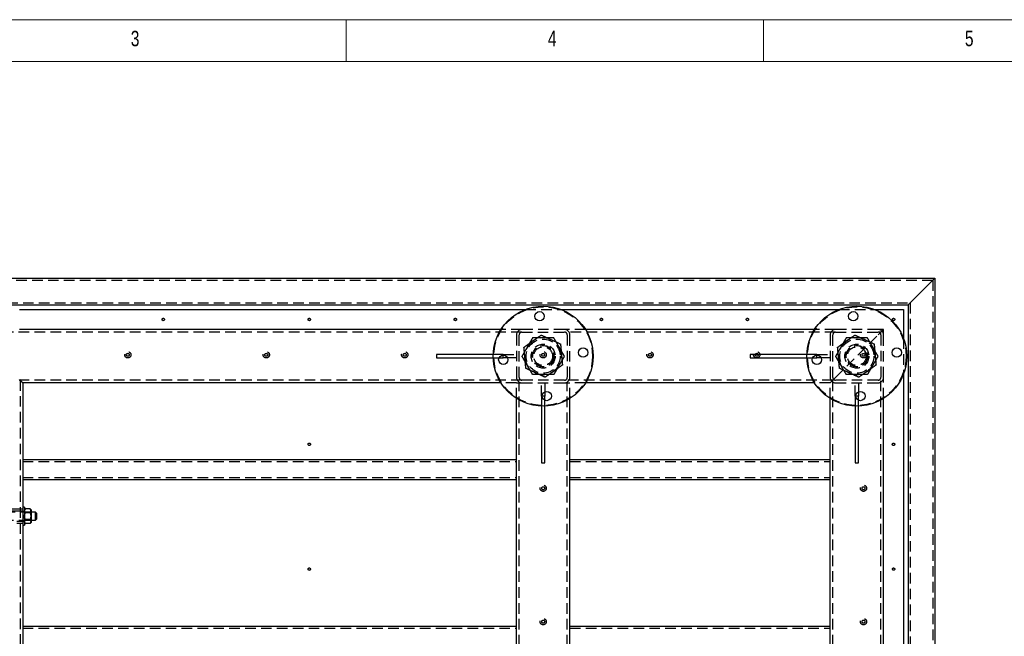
# Model space of a CAD drawing. Header units: millimetres. Extents: x 5 to 589, y 5 to 415.
# Tile 9 of 26: x 108 to 226, y 341 to 415. Entities that reach past the tile are written whole.
import ezdxf

# ---------------------------------------------------------------- set-up
doc = ezdxf.new("R2010")
doc.units = ezdxf.units.MM
doc.linetypes.add('HIDDEN', pattern=[1.905, 1.27, -0.635])
doc.layers.add('NOTES', color=6, linetype='Continuous')
doc.layers.add('TRAIT-TIRET', color=2, linetype='HIDDEN')
doc.layers.add('TRAIT-FORT', color=4, linetype='Continuous', lineweight=25)
doc.styles.add('SLDTEXTSTYLE0', font='TXT', dxfattribs={"width": 0.75})

msp = doc.modelspace()

# ---------------------------------------------------------------- linework, layer by layer
at = {"color": 7, "linetype": 'Continuous', "lineweight": 18}
for p, q in [((589, 415), (5, 415)), ((147, 410), (147, 415)), ((197, 415), (197, 410)), ((584, 410), (10, 410))]:
    msp.add_line(p, q, dxfattribs=at)
at = {"layer": 'TRAIT-FORT', "color": 4, "linetype": 'Continuous', "lineweight": 25}
for p, q in [((50.04826, 384.00521), (217.56826, 384.00521)), ((217.56826, 384.00521), (217.08826, 383.52521)), ((217.56826, 384.00521), (217.56826, 269.2852)), ((214.84826, 381.28521), (217.08826, 383.52521)), ((53.24826, 380.8052), (214.36826, 380.8052)), ((107.80826, 380.24521), (168.45419, 380.24521)), ((172.76233, 380.24521), (206.05419, 380.24521)), ((210.36233, 380.24521), (213.80826, 380.24521)), ((213.80826, 380.24521), (213.80826, 376.79927)), ((214.36826, 380.8052), (214.36826, 272.48521)), ((165.53283, 377.8452), (107.80826, 377.8452)), ((203.13283, 377.8452), (175.68369, 377.8452)), ((157.80826, 374.84521), (157.80826, 374.44521)), ((164.61159, 374.84521), (157.80826, 374.84521)), ((157.80826, 374.44521), (164.61159, 374.44521)), ((165.31887, 374.44521), (165.80826, 374.44521)), ((165.80826, 374.44521), (165.80826, 374.77138)), ((166.33688, 374.44521), (165.80826, 374.44521)), ((195.40826, 374.84521), (195.40826, 374.44521)), ((202.2116, 374.84521), (195.40826, 374.84521)), ((195.40826, 374.44521), (202.2116, 374.44521)), ((202.91887, 374.44521), (203.40826, 374.44521)), ((203.40826, 374.44521), (203.40826, 374.77138)), ((203.93688, 374.44521), (203.40826, 374.44521)), ((213.80826, 372.49114), (213.80826, 322.39927)), ((108.20826, 371.44521), (108.20826, 329.84521)), ((165.53283, 371.44521), (108.20826, 371.44521)), ((203.13283, 371.44521), (175.68369, 371.44521)), ((167.40826, 329.84521), (167.40826, 369.56977)), ((170.80826, 369.8452), (170.48209, 369.8452)), ((170.80826, 370.37382), (170.80826, 369.8452)), ((170.80826, 369.35581), (170.80826, 369.8452)), ((173.80826, 325.32064), (173.80826, 369.56977)), ((205.00826, 325.32064), (205.00826, 369.56977)), ((208.40826, 369.8452), (208.08209, 369.8452)), ((208.40826, 370.37382), (208.40826, 369.8452)), ((208.40826, 369.35581), (208.40826, 369.8452)), ((211.40826, 325.32064), (211.40826, 369.56977)), ((170.40826, 368.64854), (170.40826, 361.84521)), ((170.80826, 361.84521), (170.80826, 368.64854)), ((208.00826, 368.64854), (208.00826, 361.84521)), ((208.40826, 361.84521), (208.40826, 368.64854)), ((108.20826, 362.2452), (167.40826, 362.2452)), ((170.40826, 361.84521), (170.80826, 361.84521)), ((173.80826, 362.2452), (205.00826, 362.2452)), ((208.00826, 361.84521), (208.40826, 361.84521)), ((108.20826, 359.8452), (167.40826, 359.8452)), ((173.80826, 359.8452), (205.00826, 359.8452)), ((108.40826, 356.5252), (108.20826, 356.5252)), ((108.40826, 356.5252), (108.40826, 354.3652)), ((108.50046, 356.2974), (108.40826, 356.20521)), ((109.09069, 356.32149), (108.52583, 356.32149)), ((109.09069, 355.92447), (108.52583, 355.92447)), ((109.20826, 356.20521), (109.11606, 356.2974)), ((109.20826, 356.20521), (109.20826, 356.12298)), ((109.20826, 356.12298), (109.20826, 355.48633)), ((109.72826, 355.92521), (109.20826, 355.92521)), ((109.20826, 355.48633), (109.20826, 354.80855)), ((109.84826, 355.8052), (109.72826, 355.92521)), ((109.72826, 354.96521), (109.72826, 355.92521)), ((109.84826, 355.8052), (109.84826, 355.08521)), ((108.20826, 354.3652), (108.40826, 354.3652)), ((108.40826, 354.6852), (108.50046, 354.59301)), ((108.4994, 354.59518), (108.52583, 354.56892)), ((109.09069, 355.04819), (108.52583, 355.04819)), ((109.09069, 354.56892), (108.52583, 354.56892)), ((109.09069, 354.56892), (109.11712, 354.59518)), ((109.11606, 354.59301), (109.20826, 354.6852)), ((109.20826, 354.96521), (109.72826, 354.96521)), ((109.20826, 354.80855), (109.20826, 354.6852)), ((109.72826, 354.96521), (109.84826, 355.08521)), ((108.20826, 342.24521), (167.40826, 342.24521)), ((173.80826, 342.24521), (205.00826, 342.24521))]:
    msp.add_line(p, q, dxfattribs=at)
at = {"layer": 'TRAIT-FORT', "color": 4, "linetype": 'Continuous', "lineweight": 25, "flags": 128}
for points in [[(217.08826, 383.52521), (217.17161, 383.60856), (217.25243, 383.68937), (217.32826, 383.7652), (217.3968, 383.83374), (217.45596, 383.89291), (217.50395, 383.9409), (217.53931, 383.97626), (217.56097, 383.99792), (217.56826, 384.00521)], [(214.36826, 380.8052), (214.37749, 380.81443), (214.4048, 380.84174), (214.44915, 380.8861), (214.50885, 380.94579), (214.58159, 381.01853), (214.66457, 381.10152), (214.75462, 381.19156), (214.84826, 381.28521)], [(214.84826, 381.28521), (214.76491, 381.20186), (214.68409, 381.12104), (214.60826, 381.04521), (214.53972, 380.97667), (214.48056, 380.9175), (214.43257, 380.86952), (214.39721, 380.83415), (214.37555, 380.8125), (214.36826, 380.8052)], [(107.80826, 371.84521), (107.81318, 371.84029), (107.92382, 371.72964), (108.02081, 371.63266), (108.1004, 371.55306), (108.15954, 371.49392), (108.19596, 371.4575), (108.20826, 371.44521)], [(108.20826, 371.44521), (108.19596, 371.4575), (108.15954, 371.49392), (108.1004, 371.55306), (108.02081, 371.63266), (107.92382, 371.72964), (107.81318, 371.84029), (107.80826, 371.84521)]]:
    msp.add_lwpolyline(points, dxfattribs=at)
at = {"layer": 'TRAIT-FORT', "color": 4, "linetype": 'Continuous', "lineweight": 25}
for centre, radius in [((170.60826, 374.64521), 6), ((208.20826, 374.64521), 6), ((170.17478, 379.42559), 0.56), ((207.77478, 379.42559), 0.56), ((175.38865, 375.07869), 0.56), ((212.98865, 375.07869), 0.56), ((165.82787, 374.21172), 0.56), ((203.42787, 374.21172), 0.56), ((171.04175, 369.86482), 0.56), ((208.64175, 369.86482), 0.56)]:
    msp.add_circle(centre, radius, dxfattribs=at)
for points, knots in [([(108.52583, 356.32149), (108.50213, 356.29825), (108.45854, 356.25551), (108.41663, 356.18856), (108.41108, 356.14503), (108.40826, 356.12298)], [0, 0, 0, 0, 0.370452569, 0.681036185, 1, 1, 1, 1]), ([(108.40826, 356.12298), (108.40833, 356.11964), (108.40888, 356.09207), (108.42541, 356.03947), (108.47086, 355.97674), (108.51028, 355.93926), (108.52583, 355.92447)], [0, 0, 0, 0, 0.048379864, 0.39934398, 0.76298166, 1, 1, 1, 1]), ([(108.52583, 355.92447), (108.49837, 355.86448), (108.4425, 355.74245), (108.41068, 355.59115), (108.40868, 355.50468), (108.40826, 355.48633)], [0, 0, 0, 0, 0.432382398, 0.879552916, 1, 1, 1, 1]), ([(108.40826, 355.48633), (108.41506, 355.40924), (108.42854, 355.25629), (108.49358, 355.11718), (108.52583, 355.04819)], [0, 0, 0, 0, 0.503997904, 1, 1, 1, 1]), ([(109.20826, 356.12298), (109.20559, 356.14441), (109.20018, 356.18793), (109.15856, 356.25495), (109.1144, 356.29825), (109.09069, 356.32149)], [0, 0, 0, 0, 0.309972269, 0.629550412, 1, 1, 1, 1]), ([(109.09069, 355.92447), (109.10624, 355.93926), (109.1449, 355.97602), (109.19065, 356.03867), (109.20761, 356.09126), (109.20819, 356.11964), (109.20826, 356.12298)], [0, 0, 0, 0, 0.237022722, 0.589002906, 0.95161909, 1, 1, 1, 1]), ([(109.20826, 355.48633), (109.20146, 355.56342), (109.18797, 355.71637), (109.12294, 355.85548), (109.09069, 355.92447)], [0, 0, 0, 0, 0.504003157, 1, 1, 1, 1]), ([(109.09069, 355.04819), (109.11815, 355.10818), (109.17402, 355.23021), (109.20584, 355.38151), (109.20784, 355.46798), (109.20826, 355.48633)], [0, 0, 0, 0, 0.432384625, 0.879555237, 1, 1, 1, 1]), ([(108.40826, 354.80855), (108.41506, 354.85071), (108.42854, 354.93437), (108.49358, 355.01045), (108.52583, 355.04819)], [0, 0, 0, 0, 0.503998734, 1, 1, 1, 1]), ([(108.52583, 354.56892), (108.49837, 354.60173), (108.44251, 354.66847), (108.41068, 354.75122), (108.40868, 354.79852), (108.40826, 354.80855)], [0, 0, 0, 0, 0.432398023, 0.879558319, 1, 1, 1, 1]), ([(109.09069, 355.04819), (109.11815, 355.01538), (109.17402, 354.94863), (109.20584, 354.86588), (109.20784, 354.81859), (109.20826, 354.80855)], [0, 0, 0, 0, 0.432379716, 0.879554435, 1, 1, 1, 1]), ([(109.20826, 354.80855), (109.20146, 354.76639), (109.18797, 354.68273), (109.12294, 354.60665), (109.09069, 354.56892)], [0, 0, 0, 0, 0.50398508, 1, 1, 1, 1])]:
    msp.add_open_spline(points, degree=3, knots=knots, dxfattribs=at)
at = {"layer": 'TRAIT-TIRET', "color": 2}
for p, q in [((50.28826, 383.7652), (217.32826, 383.7652)), ((217.32826, 383.7652), (217.32826, 269.52521)), ((53.00826, 381.04521), (214.60826, 381.04521)), ((168.45419, 380.24521), (172.76233, 380.24521)), ((206.05419, 380.24521), (210.36233, 380.24521)), ((214.60826, 381.04521), (214.60826, 272.2452)), ((168.04826, 377.8452), (165.53283, 377.8452)), ((173.16826, 377.8452), (168.04826, 377.8452)), ((175.68369, 377.8452), (173.16826, 377.8452)), ((205.64826, 377.8452), (203.13283, 377.8452)), ((210.76826, 377.8452), (205.64826, 377.8452)), ((211.40826, 377.8452), (210.76826, 377.8452)), ((211.40826, 377.2052), (211.40826, 377.8452)), ((168.04826, 377.5252), (104.36826, 377.5252)), ((167.40826, 377.2052), (167.40826, 372.0852)), ((167.72826, 372.0852), (167.72826, 377.2052)), ((168.04826, 377.5252), (173.16826, 377.5252)), ((205.64826, 377.5252), (173.16826, 377.5252)), ((173.48826, 377.2052), (173.48826, 372.0852)), ((173.80826, 372.0852), (173.80826, 377.2052)), ((205.00826, 377.2052), (205.00826, 372.0852)), ((205.32826, 372.0852), (205.32826, 377.2052)), ((205.64826, 377.5252), (210.76826, 377.5252)), ((205.64826, 372.0852), (210.76826, 377.2052)), ((211.08826, 377.5252), (210.76826, 377.5252)), ((211.08826, 377.2052), (211.08826, 377.5252)), ((211.08826, 377.2052), (211.08826, 372.0852)), ((211.40826, 372.0852), (211.40826, 377.2052)), ((213.80826, 376.79927), (213.80826, 372.49114)), ((165.80826, 374.84521), (164.61159, 374.84521)), ((164.61159, 374.44521), (165.31887, 374.44521)), ((165.80826, 374.77138), (165.80826, 374.84521)), ((165.80826, 374.84521), (167.40826, 374.84521)), ((167.40826, 374.44521), (166.33688, 374.44521)), ((203.40826, 374.84521), (202.2116, 374.84521)), ((202.2116, 374.44521), (202.91887, 374.44521)), ((203.40826, 374.77138), (203.40826, 374.84521)), ((203.40826, 374.84521), (205.00826, 374.84521)), ((205.00826, 374.44521), (203.93688, 374.44521)), ((211.08826, 322.8052), (211.08826, 372.0852)), ((211.40826, 369.56977), (211.40826, 372.0852)), ((107.88826, 371.76521), (107.88826, 281.5252)), ((168.04826, 371.76521), (107.88826, 371.76521)), ((167.40826, 371.44521), (165.53283, 371.44521)), ((167.40826, 369.56977), (167.40826, 371.44521)), ((167.40826, 371.44521), (168.04826, 371.44521)), ((167.72826, 322.8052), (167.72826, 371.44521)), ((173.16826, 371.76521), (168.04826, 371.76521)), ((168.04826, 371.44521), (173.16826, 371.44521)), ((170.40826, 369.8452), (170.40826, 371.44521)), ((170.80826, 371.44521), (170.80826, 370.37382)), ((205.32826, 371.76521), (173.16826, 371.76521)), ((173.16826, 371.44521), (173.80826, 371.44521)), ((173.48826, 322.8052), (173.48826, 371.44521)), ((173.80826, 369.56977), (173.80826, 371.44521)), ((175.68369, 371.44521), (173.80826, 371.44521)), ((205.00826, 371.44521), (203.13283, 371.44521)), ((205.00826, 369.56977), (205.00826, 371.44521)), ((205.32826, 322.8052), (205.32826, 371.76521)), ((210.76826, 371.76521), (205.64826, 371.76521)), ((205.64826, 371.44521), (210.76826, 371.44521)), ((208.00826, 369.8452), (208.00826, 371.44521)), ((208.40826, 371.44521), (208.40826, 370.37382)), ((170.40826, 369.8452), (170.40826, 368.64854)), ((170.48209, 369.8452), (170.40826, 369.8452)), ((208.08209, 369.8452), (208.00826, 369.8452)), ((208.00826, 369.8452), (208.00826, 368.64854)), ((170.80826, 368.64854), (170.80826, 369.35581)), ((208.40826, 368.64854), (208.40826, 369.35581)), ((108.20826, 362.00521), (167.40826, 362.00521)), ((173.80826, 362.00521), (205.00826, 362.00521)), ((108.20826, 360.08521), (167.40826, 360.08521)), ((173.80826, 360.08521), (205.00826, 360.08521)), ((109.20826, 355.92521), (94.40826, 355.92521)), ((108.20826, 356.28521), (101.80826, 356.28521)), ((108.20826, 356.04521), (101.80826, 356.04521)), ((108.20826, 356.28521), (107.88826, 356.28521)), ((108.40826, 356.00521), (108.20826, 356.00521)), ((109.20826, 355.92521), (108.40826, 355.92521)), ((109.09069, 355.84222), (108.52583, 355.84222)), ((94.40826, 354.96521), (109.20826, 354.96521)), ((101.80826, 354.8452), (108.20826, 354.8452)), ((101.80826, 354.60521), (108.20826, 354.60521)), ((107.88826, 354.60521), (108.20826, 354.60521)), ((108.20826, 354.8852), (108.40826, 354.8852)), ((108.40826, 354.96521), (109.20826, 354.96521)), ((109.09069, 354.96594), (108.52583, 354.96594)), ((108.20826, 342.00521), (167.40826, 342.00521)), ((173.80826, 342.00521), (205.00826, 342.00521))]:
    msp.add_line(p, q, dxfattribs=at)
at = {"layer": 'TRAIT-TIRET', "color": 2, "flags": 128}
for points in [[(210.76826, 377.2052), (210.89312, 377.33006), (211.01318, 377.45012), (211.12382, 377.56077), (211.22081, 377.65775), (211.3004, 377.73734), (211.35954, 377.79649), (211.39596, 377.83291), (211.40826, 377.8452)], [(211.40826, 377.8452), (211.39854, 377.83548), (211.36966, 377.80661), (211.32252, 377.75946), (211.25853, 377.69547), (211.17964, 377.61659), (211.08826, 377.5252), (210.98715, 377.4241), (210.8794, 377.31634), (210.76826, 377.2052)], [(205.00826, 371.44521), (205.02056, 371.4575), (205.05698, 371.49392), (205.11612, 371.55306), (205.19571, 371.63266), (205.2927, 371.72964), (205.40334, 371.84029), (205.5234, 371.96035), (205.64826, 372.0852)], [(205.64826, 372.0852), (205.5234, 371.96035), (205.40334, 371.84029), (205.2927, 371.72964), (205.19571, 371.63266), (205.11612, 371.55306), (205.05698, 371.49392), (205.02056, 371.4575), (205.00826, 371.44521)]]:
    msp.add_lwpolyline(points, dxfattribs=at)
at = {"layer": 'TRAIT-TIRET', "color": 2}
for centre, radius in [((170.60826, 374.64521), 5.92), ((208.20826, 374.64521), 5.92), ((125.0527, 379.04521), 0.144), ((142.56382, 379.04521), 0.144), ((160.07493, 379.04521), 0.144), ((177.58604, 379.04521), 0.144), ((195.09715, 379.04521), 0.144), ((212.60826, 379.04521), 0.144), ((170.60826, 374.64521), 2.0444), ((208.20826, 374.64521), 2.0444), ((170.60826, 374.64521), 1.44), ((170.60826, 374.64521), 1.28), ((170.60826, 374.64521), 1.2668), ((170.60826, 374.64521), 1.12), ((208.20826, 374.64521), 1.44), ((208.20826, 374.64521), 1.28), ((208.20826, 374.64521), 1.2668), ((208.20826, 374.64521), 1.12), ((120.80826, 374.80521), 0.376), ((120.80826, 374.80521), 0.18), ((137.40826, 374.80521), 0.376), ((137.40826, 374.80521), 0.18), ((154.00826, 374.80521), 0.376), ((154.00826, 374.80521), 0.18), ((170.60826, 374.80521), 0.376), ((170.60826, 374.80521), 0.18), ((183.40826, 374.80521), 0.376), ((183.40826, 374.80521), 0.18), ((196.20826, 374.80521), 0.376), ((196.20826, 374.80521), 0.18), ((209.00826, 374.80521), 0.376), ((209.00826, 374.80521), 0.18), ((142.56382, 364.07378), 0.144), ((212.60826, 364.07378), 0.144), ((170.60826, 358.80521), 0.376), ((170.60826, 358.80521), 0.18), ((209.00826, 358.80521), 0.376), ((209.00826, 358.80521), 0.18), ((142.56382, 349.10235), 0.144), ((212.60826, 349.10235), 0.144), ((170.60826, 342.80521), 0.376), ((170.60826, 342.80521), 0.18), ((209.00826, 342.80521), 0.376), ((209.00826, 342.80521), 0.18)]:
    msp.add_circle(centre, radius, dxfattribs=at)
for centre, radius, start, end in [((168.04826, 377.20521), 0.64, 90, 180), ((173.16826, 377.20521), 0.64, 0, 90), ((205.64826, 377.20521), 0.64, 90, 180), ((210.76826, 377.20521), 0.64, 360, 90), ((168.04826, 377.20521), 0.32, 90, 180), ((170.60826, 374.64521), 2.2, 65.1814054, 125.1814054), ((170.60826, 374.64521), 2.2, 5.1814054, 65.1814054), ((173.16826, 377.20521), 0.32, 0, 90), ((205.64826, 377.20521), 0.32, 90, 180), ((208.20826, 374.64521), 2.2, 65.1814054, 125.1814054), ((208.20826, 374.64521), 2.2, 5.1814054, 65.1814054), ((210.76826, 377.20521), 0.32, 360, 90), ((170.60826, 374.64521), 2.2, 125.1814054, 185.1814054), ((208.20826, 374.64521), 2.2, 125.1814054, 185.1814054), ((170.60826, 374.64521), 2.2, 185.1814054, 245.1814054), ((170.60826, 374.64521), 2.2, 305.1814054, 5.1814054), ((208.20826, 374.64521), 2.2, 185.1814054, 245.1814054), ((208.20826, 374.64521), 2.2, 305.1814054, 5.1814054), ((168.04826, 372.08521), 0.64, 180, 270), ((168.04826, 372.08521), 0.32, 180, 270), ((170.60826, 374.64521), 2.2, 245.1814054, 305.1814054), ((173.16826, 372.08521), 0.64, 270, 0), ((173.16826, 372.08521), 0.32, 270, 0), ((205.64826, 372.08521), 0.64, 180, 270), ((205.64826, 372.08521), 0.32, 180, 270), ((208.20826, 374.64521), 2.2, 245.1814054, 305.1814054), ((210.76826, 372.08521), 0.64, 270, 0), ((210.76826, 372.08521), 0.32, 270, 0)]:
    msp.add_arc(centre, radius, start, end, dxfattribs=at)
for points, knots in [([(169.33809, 376.84521), (169.2511, 376.69453), (169.11903, 376.46578), (168.93028, 376.13886), (168.80568, 375.92305), (168.72961, 375.79129), (168.703, 375.7452)], [0, 0, 0, 0, 0.432051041, 0.655926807, 0.879653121, 1, 1, 1, 1]), ([(170.60826, 376.84521), (170.58315, 376.84521), (170.40055, 376.84521), (170.05571, 376.84521), (169.65889, 376.84521), (169.42481, 376.84521), (169.33809, 376.84521)], [0, 0, 0, 0, 0.0568242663, 0.4131847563, 0.7825988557, 1, 1, 1, 1]), ([(169.34069, 376.44334), (169.51465, 376.56596), (169.86642, 376.81394), (170.20679, 377.05388), (170.37884, 377.17517)], [0, 0, 0, 0, 0.494510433, 1, 1, 1, 1]), ([(170.37884, 377.17517), (170.56605, 377.08859), (170.84866, 376.95789), (171.23642, 376.77857), (171.43328, 376.68753), (171.5317, 376.64202)], [0, 0, 0, 0, 0.495253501, 0.747649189, 1, 1, 1, 1]), ([(171.87843, 376.84521), (171.72923, 376.84521), (171.45555, 376.84521), (171.02704, 376.84521), (170.74909, 376.84521), (170.60826, 376.84521)], [0, 0, 0, 0, 0.371586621, 0.681602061, 1, 1, 1, 1]), ([(171.5317, 376.64202), (171.72488, 376.55268), (172.11552, 376.37202), (172.4935, 376.19723), (172.68456, 376.10887)], [0, 0, 0, 0, 0.494511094, 1, 1, 1, 1]), ([(172.51352, 375.7452), (172.45829, 375.84086), (172.34669, 376.03416), (172.18425, 376.31551), (172.02718, 376.58757), (171.92816, 376.75906), (171.87843, 376.84521)], [0, 0, 0, 0, 0.249579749, 0.504365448, 0.751046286, 1, 1, 1, 1]), ([(206.93809, 376.84521), (206.8511, 376.69453), (206.71903, 376.46578), (206.53028, 376.13886), (206.40568, 375.92304), (206.32961, 375.79129), (206.303, 375.7452)], [0, 0, 0, 0, 0.43205061, 0.655926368, 0.879652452, 1, 1, 1, 1]), ([(208.20826, 376.84521), (208.18315, 376.84521), (208.00055, 376.84521), (207.65571, 376.84521), (207.25889, 376.84521), (207.02481, 376.84521), (206.93809, 376.84521)], [0, 0, 0, 0, 0.0568229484, 0.4131834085, 0.7825979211, 1, 1, 1, 1]), ([(206.94069, 376.44334), (207.11465, 376.56596), (207.46642, 376.81394), (207.80679, 377.05388), (207.97884, 377.17517)], [0, 0, 0, 0, 0.494510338, 1, 1, 1, 1]), ([(207.97884, 377.17517), (208.16605, 377.08859), (208.44866, 376.95789), (208.83642, 376.77858), (209.03328, 376.68753), (209.1317, 376.64202)], [0, 0, 0, 0, 0.495253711, 0.74765013, 1, 1, 1, 1]), ([(209.47843, 376.84521), (209.32923, 376.84521), (209.05555, 376.84521), (208.62704, 376.84521), (208.34909, 376.84521), (208.20826, 376.84521)], [0, 0, 0, 0, 0.371586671, 0.681600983, 1, 1, 1, 1]), ([(209.1317, 376.64202), (209.32488, 376.55268), (209.71552, 376.37202), (210.0935, 376.19723), (210.28456, 376.10887)], [0, 0, 0, 0, 0.494511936, 1, 1, 1, 1]), ([(210.11352, 375.7452), (210.05829, 375.84086), (209.94669, 376.03416), (209.78425, 376.31551), (209.62718, 376.58757), (209.52817, 376.75906), (209.47843, 376.84521)], [0, 0, 0, 0, 0.249580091, 0.504366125, 0.751046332, 1, 1, 1, 1]), ([(168.703, 375.7452), (168.64778, 375.64955), (168.53618, 375.45625), (168.37374, 375.1749), (168.21667, 374.90285), (168.11765, 374.73135), (168.06792, 374.64521)], [0, 0, 0, 0, 0.249577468, 0.504366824, 0.751045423, 1, 1, 1, 1]), ([(168.30254, 375.71151), (168.47112, 375.83034), (168.72561, 376.00974), (169.07479, 376.25589), (169.25206, 376.38086), (169.34069, 376.44334)], [0, 0, 0, 0, 0.495252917, 0.747649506, 1, 1, 1, 1]), ([(168.41725, 374.44652), (168.39803, 374.65849), (168.35916, 375.08712), (168.32155, 375.50186), (168.30254, 375.71151)], [0, 0, 0, 0, 0.494510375, 1, 1, 1, 1]), ([(173.1486, 374.64521), (173.06161, 374.79588), (172.92954, 375.02463), (172.74079, 375.35155), (172.61619, 375.56736), (172.54012, 375.69912), (172.51352, 375.7452)], [0, 0, 0, 0, 0.432052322, 0.655928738, 0.879652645, 1, 1, 1, 1]), ([(172.68456, 376.10887), (172.70319, 375.90346), (172.73131, 375.59336), (172.76989, 375.16789), (172.78948, 374.95188), (172.79927, 374.84389)], [0, 0, 0, 0, 0.495252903, 0.747648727, 1, 1, 1, 1]), ([(206.303, 375.7452), (206.24778, 375.64955), (206.13618, 375.45625), (205.97374, 375.1749), (205.81666, 374.90285), (205.71765, 374.73135), (205.66792, 374.64521)], [0, 0, 0, 0, 0.249576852, 0.504366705, 0.751045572, 1, 1, 1, 1]), ([(205.90254, 375.71151), (206.07112, 375.83034), (206.32561, 376.00974), (206.67479, 376.25589), (206.85206, 376.38086), (206.94069, 376.44334)], [0, 0, 0, 0, 0.495252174, 0.74764951, 1, 1, 1, 1]), ([(206.01725, 374.44652), (205.99803, 374.65849), (205.95916, 375.08712), (205.92155, 375.50186), (205.90254, 375.71151)], [0, 0, 0, 0, 0.494510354, 1, 1, 1, 1]), ([(210.7486, 374.64521), (210.66161, 374.79588), (210.52954, 375.02463), (210.34079, 375.35155), (210.21619, 375.56736), (210.14012, 375.69912), (210.11352, 375.7452)], [0, 0, 0, 0, 0.432052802, 0.655929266, 0.879652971, 1, 1, 1, 1]), ([(210.28456, 376.10887), (210.30319, 375.90346), (210.33131, 375.59336), (210.36989, 375.16789), (210.38948, 374.95188), (210.39927, 374.84389)], [0, 0, 0, 0, 0.495252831, 0.747648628, 1, 1, 1, 1]), ([(168.703, 373.54521), (168.64778, 373.64086), (168.53618, 373.83416), (168.37374, 374.11551), (168.21667, 374.38757), (168.11765, 374.55906), (168.06792, 374.64521)], [0, 0, 0, 0, 0.249578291, 0.504365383, 0.751044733, 1, 1, 1, 1]), ([(168.53196, 373.18154), (168.51333, 373.38696), (168.48521, 373.69705), (168.44663, 374.12252), (168.42704, 374.33853), (168.41725, 374.44652)], [0, 0, 0, 0, 0.495253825, 0.747650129, 1, 1, 1, 1]), ([(173.1486, 374.64521), (173.06161, 374.49453), (172.92954, 374.26578), (172.74079, 373.93886), (172.61619, 373.72305), (172.54012, 373.59129), (172.51352, 373.54521)], [0, 0, 0, 0, 0.432052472, 0.655928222, 0.879653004, 1, 1, 1, 1]), ([(172.79927, 374.84389), (172.81849, 374.63192), (172.85736, 374.20329), (172.89497, 373.78855), (172.91398, 373.57891)], [0, 0, 0, 0, 0.494511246, 1, 1, 1, 1]), ([(206.303, 373.54521), (206.24778, 373.64086), (206.13618, 373.83416), (205.97374, 374.11551), (205.81667, 374.38757), (205.71765, 374.55906), (205.66792, 374.64521)], [0, 0, 0, 0, 0.249577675, 0.504365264, 0.751044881, 1, 1, 1, 1]), ([(206.13196, 373.18154), (206.11333, 373.38696), (206.08521, 373.69705), (206.04663, 374.12252), (206.02704, 374.33853), (206.01725, 374.44652)], [0, 0, 0, 0, 0.495253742, 0.747650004, 1, 1, 1, 1]), ([(210.7486, 374.64521), (210.66161, 374.49453), (210.52954, 374.26578), (210.34079, 373.93886), (210.21619, 373.72305), (210.14012, 373.59129), (210.11352, 373.54521)], [0, 0, 0, 0, 0.432052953, 0.65592875, 0.87965333, 1, 1, 1, 1]), ([(210.39927, 374.84389), (210.41849, 374.63192), (210.45736, 374.20329), (210.49497, 373.78855), (210.51398, 373.57891)], [0, 0, 0, 0, 0.494511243, 1, 1, 1, 1]), ([(169.68482, 372.64839), (169.49164, 372.73773), (169.101, 372.91839), (168.72302, 373.09318), (168.53196, 373.18154)], [0, 0, 0, 0, 0.49451072, 1, 1, 1, 1]), ([(169.33809, 372.4452), (169.2511, 372.59588), (169.11903, 372.82463), (168.93028, 373.15155), (168.80568, 373.36736), (168.72961, 373.49912), (168.703, 373.54521)], [0, 0, 0, 0, 0.432051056, 0.655928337, 0.879653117, 1, 1, 1, 1]), ([(172.91398, 373.57891), (172.7454, 373.46007), (172.49091, 373.28067), (172.14173, 373.03452), (171.96446, 372.90955), (171.87583, 372.84708)], [0, 0, 0, 0, 0.495253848, 0.747649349, 1, 1, 1, 1]), ([(172.51352, 373.54521), (172.45829, 373.44955), (172.34669, 373.25625), (172.18425, 372.9749), (172.02718, 372.70284), (171.92816, 372.53135), (171.87843, 372.4452)], [0, 0, 0, 0, 0.249578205, 0.504365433, 0.751046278, 1, 1, 1, 1]), ([(207.28482, 372.64839), (207.09164, 372.73773), (206.701, 372.91839), (206.32302, 373.09318), (206.13196, 373.18154)], [0, 0, 0, 0, 0.494511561, 1, 1, 1, 1]), ([(206.93809, 372.4452), (206.8511, 372.59588), (206.71903, 372.82463), (206.53028, 373.15155), (206.40568, 373.36737), (206.32961, 373.49912), (206.303, 373.54521)], [0, 0, 0, 0, 0.432050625, 0.655927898, 0.879652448, 1, 1, 1, 1]), ([(210.51398, 373.57891), (210.3454, 373.46007), (210.09091, 373.28067), (209.74173, 373.03452), (209.56446, 372.90955), (209.47583, 372.84708)], [0, 0, 0, 0, 0.495254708, 0.747649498, 1, 1, 1, 1]), ([(210.11352, 373.54521), (210.05829, 373.44955), (209.94669, 373.25625), (209.78425, 372.9749), (209.62718, 372.70284), (209.52817, 372.53135), (209.47843, 372.4452)], [0, 0, 0, 0, 0.249578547, 0.504366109, 0.751046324, 1, 1, 1, 1]), ([(170.60826, 372.4452), (170.58315, 372.4452), (170.40055, 372.4452), (170.05571, 372.4452), (169.65889, 372.4452), (169.42481, 372.4452), (169.33809, 372.4452)], [0, 0, 0, 0, 0.0568242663, 0.4131847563, 0.7825988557, 1, 1, 1, 1]), ([(170.83768, 372.11525), (170.65047, 372.20182), (170.36786, 372.33252), (169.9801, 372.51184), (169.78324, 372.60288), (169.68482, 372.64839)], [0, 0, 0, 0, 0.495253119, 0.747648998, 1, 1, 1, 1]), ([(171.87843, 372.4452), (171.72923, 372.4452), (171.45555, 372.4452), (171.02704, 372.4452), (170.74909, 372.4452), (170.60826, 372.4452)], [0, 0, 0, 0, 0.371586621, 0.681602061, 1, 1, 1, 1]), ([(171.87583, 372.84708), (171.70187, 372.72445), (171.3501, 372.47647), (171.00973, 372.23653), (170.83768, 372.11525)], [0, 0, 0, 0, 0.494510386, 1, 1, 1, 1]), ([(208.20826, 372.4452), (208.18315, 372.4452), (208.00055, 372.4452), (207.65571, 372.4452), (207.25889, 372.4452), (207.02481, 372.4452), (206.93809, 372.4452)], [0, 0, 0, 0, 0.0568229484, 0.4131834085, 0.7825979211, 1, 1, 1, 1]), ([(208.43768, 372.11525), (208.25047, 372.20182), (207.96786, 372.33252), (207.5801, 372.51183), (207.38324, 372.60288), (207.28482, 372.64839)], [0, 0, 0, 0, 0.495253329, 0.747649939, 1, 1, 1, 1]), ([(209.47843, 372.4452), (209.32923, 372.4452), (209.05555, 372.4452), (208.62704, 372.4452), (208.34909, 372.4452), (208.20826, 372.4452)], [0, 0, 0, 0, 0.371586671, 0.681600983, 1, 1, 1, 1]), ([(209.47583, 372.84708), (209.30187, 372.72445), (208.9501, 372.47647), (208.60973, 372.23653), (208.43768, 372.11525)], [0, 0, 0, 0, 0.494510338, 1, 1, 1, 1]), ([(108.52583, 356.32149), (108.49837, 356.28868), (108.4425, 356.22193), (108.41068, 356.13919), (108.40868, 356.09189), (108.40826, 356.08186)], [0, 0, 0, 0, 0.432379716, 0.879554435, 1, 1, 1, 1]), ([(108.40826, 356.08186), (108.41506, 356.0397), (108.42854, 355.95604), (108.49358, 355.87996), (108.52583, 355.84222)], [0, 0, 0, 0, 0.503982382, 1, 1, 1, 1]), ([(108.40826, 355.40408), (108.41506, 355.48117), (108.42854, 355.63412), (108.49358, 355.77323), (108.52583, 355.84222)], [0, 0, 0, 0, 0.504000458, 1, 1, 1, 1]), ([(108.52583, 354.96594), (108.49837, 355.02593), (108.4425, 355.14796), (108.41068, 355.29926), (108.40868, 355.38573), (108.40826, 355.40408)], [0, 0, 0, 0, 0.432384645, 0.879557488, 1, 1, 1, 1]), ([(109.20826, 356.08186), (109.20146, 356.12402), (109.18797, 356.20767), (109.12294, 356.28376), (109.09069, 356.32149)], [0, 0, 0, 0, 0.5040014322, 1, 1, 1, 1]), ([(109.09069, 355.84222), (109.11815, 355.87503), (109.17401, 355.94178), (109.20584, 356.02453), (109.20784, 356.07182), (109.20826, 356.08186)], [0, 0, 0, 0, 0.432398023, 0.879558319, 1, 1, 1, 1]), ([(109.09069, 355.84222), (109.11815, 355.78223), (109.17402, 355.6602), (109.20584, 355.5089), (109.20784, 355.42243), (109.20826, 355.40408)], [0, 0, 0, 0, 0.432382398, 0.879552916, 1, 1, 1, 1]), ([(109.20826, 355.40408), (109.20146, 355.32699), (109.18797, 355.17404), (109.12294, 355.03493), (109.09069, 354.96594)], [0, 0, 0, 0, 0.5040006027, 1, 1, 1, 1]), ([(108.52583, 354.96594), (108.50213, 354.94269), (108.45854, 354.89995), (108.41663, 354.833), (108.41108, 354.78948), (108.40826, 354.76743)], [0, 0, 0, 0, 0.370452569, 0.681036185, 1, 1, 1, 1]), ([(108.40826, 354.76743), (108.40833, 354.76409), (108.40887, 354.73651), (108.42577, 354.68399), (108.46329, 354.63018), (108.49309, 354.6013), (108.4994, 354.59518)], [0, 0, 0, 0, 0.056204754, 0.463930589, 0.886385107, 1, 1, 1, 1]), ([(109.20826, 354.76743), (109.20559, 354.78886), (109.20018, 354.83237), (109.15856, 354.89939), (109.1144, 354.94269), (109.09069, 354.96594)], [0, 0, 0, 0, 0.309972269, 0.629550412, 1, 1, 1, 1]), ([(109.11712, 354.59518), (109.12343, 354.6013), (109.15248, 354.62945), (109.19028, 354.68319), (109.20762, 354.73571), (109.20819, 354.76409), (109.20826, 354.76743)], [0, 0, 0, 0, 0.113617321, 0.522527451, 0.943793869, 1, 1, 1, 1])]:
    msp.add_open_spline(points, degree=3, knots=knots, dxfattribs=at)

# ---------------------------------------------------------------- texts
at = {"layer": 'NOTES', "color": 211, "char_height": 1.85208, "attachment_point": 1, "style": 'SLDTEXTSTYLE0'}
for s, insert in [('3', (121.16667, 413.66802)), ('4', (171.16667, 413.66802)), ('5', (221.16667, 413.66802))]:
    msp.add_mtext(s, dxfattribs=dict(at, insert=insert))

doc.saveas('drawing.dxf')
